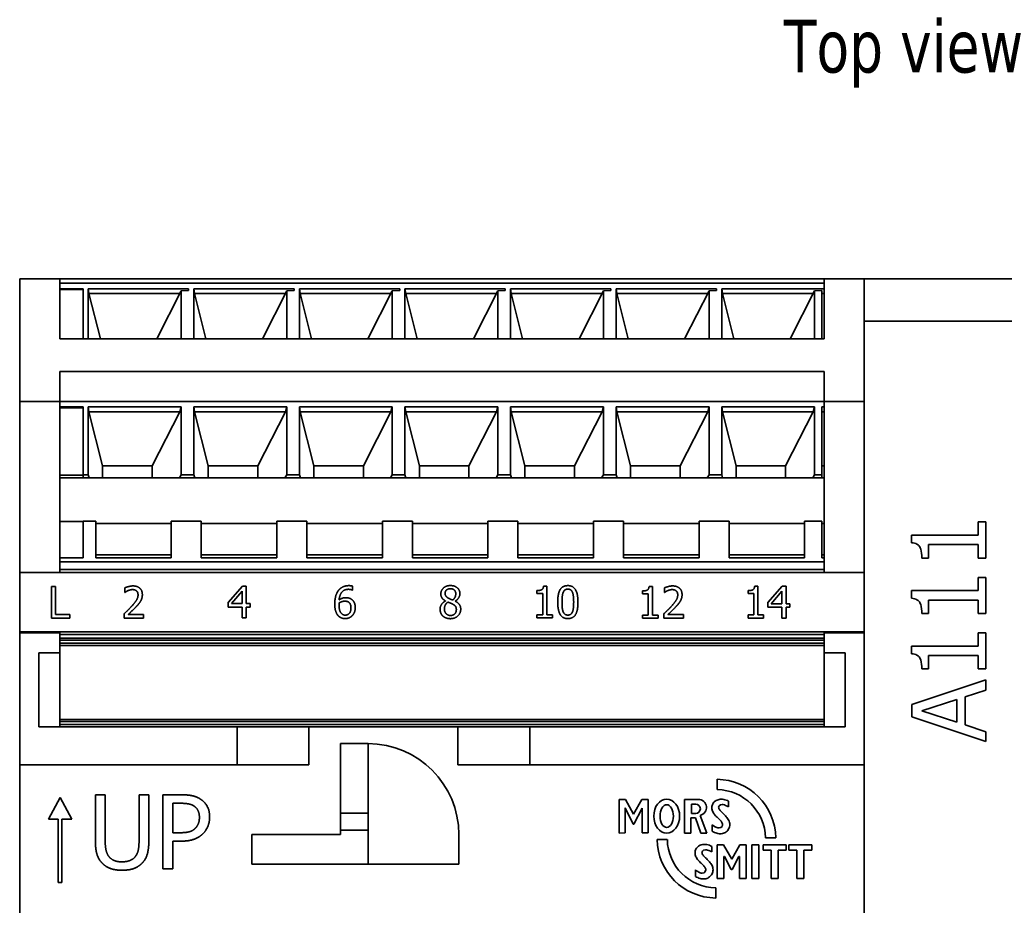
# Model space of a CAD drawing. Header units: millimetres. Extents: x 109 to 313, y 74 to 242.
# Tile 6 of 8: x 109 to 156, y 200 to 242. Entities that reach past the tile are written whole.
import ezdxf

# ---------------------------------------------------------------- set-up
doc = ezdxf.new("R2010")
doc.units = ezdxf.units.MM
for name, color, linetype, lineweight in [('Symbol (ISO)', 7, 'Continuous', 25), ('Visible (ISO)', 7, 'Continuous', 35), ('Visible Narrow (ISO)', 7, 'Continuous', 35)]:
    doc.layers.add(name, color=color, linetype=linetype, lineweight=lineweight)
doc.styles.add('Note Text (ISO)', font='tahoma.ttf')

msp = doc.modelspace()

# ---------------------------------------------------------------- linework, layer by layer
at = {"layer": 'Visible (ISO)'}
for p, q in [((108.932, 224.271), (108.932, 230.071)), ((108.932, 230.071), (110.832, 230.071)), ((110.832, 230.071), (147.032, 230.071)), ((110.832, 227.241), (110.832, 230.071)), ((147.032, 230.071), (148.932, 230.071)), ((147.032, 230.071), (147.032, 227.241)), ((148.932, 230.071), (148.932, 224.271)), ((156.932, 230.071), (148.932, 230.071)), ((110.832, 229.871), (147.032, 229.871)), ((110.832, 229.611), (111.932, 229.611)), ((111.932, 229.567), (110.832, 229.567)), ((111.932, 229.611), (111.932, 227.241)), ((112.182, 229.611), (112.182, 227.241)), ((116.932, 229.611), (112.182, 229.611)), ((112.182, 229.611), (112.214, 229.381)), ((116.582, 229.505), (115.428, 227.241)), ((116.582, 229.505), (116.932, 229.522)), ((116.582, 229.505), (116.582, 227.241)), ((116.932, 229.611), (116.932, 229.522)), ((117.182, 229.611), (117.182, 227.241)), ((121.932, 229.611), (117.182, 229.611)), ((117.182, 229.611), (117.214, 229.381)), ((121.582, 229.505), (120.428, 227.241)), ((121.582, 229.505), (121.932, 229.522)), ((121.582, 229.505), (121.582, 227.241)), ((121.932, 229.611), (121.932, 229.522)), ((122.182, 229.611), (122.182, 227.241)), ((126.932, 229.611), (122.182, 229.611)), ((122.182, 229.611), (122.214, 229.381)), ((126.582, 229.505), (125.428, 227.241)), ((126.582, 229.505), (126.932, 229.522)), ((126.582, 229.505), (126.582, 227.241)), ((126.932, 229.611), (126.932, 229.522)), ((127.182, 229.611), (127.182, 227.241)), ((131.932, 229.611), (127.182, 229.611)), ((127.182, 229.611), (127.214, 229.381)), ((131.582, 229.505), (130.428, 227.241)), ((131.582, 229.505), (131.932, 229.522)), ((131.582, 229.505), (131.582, 227.241)), ((131.932, 229.611), (131.932, 229.522)), ((132.182, 229.611), (132.182, 227.241)), ((136.932, 229.611), (132.182, 229.611)), ((132.182, 229.611), (132.214, 229.381)), ((136.582, 229.505), (135.428, 227.241)), ((136.582, 229.505), (136.932, 229.522)), ((136.582, 229.505), (136.582, 227.241)), ((136.932, 229.611), (136.932, 229.522)), ((137.182, 229.611), (137.182, 227.241)), ((141.932, 229.611), (137.182, 229.611)), ((137.182, 229.611), (137.214, 229.381)), ((141.582, 229.505), (140.428, 227.241)), ((141.582, 229.505), (141.932, 229.522)), ((141.582, 229.505), (141.582, 227.241)), ((141.932, 229.611), (141.932, 229.522)), ((142.182, 229.611), (142.182, 227.241)), ((142.182, 229.611), (147.032, 229.611)), ((142.182, 229.611), (142.214, 229.381)), ((146.582, 229.505), (145.428, 227.241)), ((146.582, 229.505), (146.932, 229.522)), ((146.582, 229.505), (146.582, 227.241)), ((146.932, 227.241), (146.932, 229.522)), ((112.214, 229.381), (116.519, 229.381)), ((112.214, 229.381), (112.755, 227.241)), ((117.214, 229.381), (117.755, 227.241)), ((117.214, 229.381), (121.519, 229.381)), ((122.214, 229.381), (126.519, 229.381)), ((122.214, 229.381), (122.755, 227.241)), ((127.214, 229.381), (127.755, 227.241)), ((127.214, 229.381), (131.519, 229.381)), ((132.214, 229.381), (136.519, 229.381)), ((132.214, 229.381), (132.755, 227.241)), ((137.214, 229.381), (137.755, 227.241)), ((137.214, 229.381), (141.519, 229.381)), ((142.214, 229.381), (146.519, 229.381)), ((142.214, 229.381), (142.755, 227.241)), ((146.932, 229.381), (147.032, 229.381)), ((110.832, 227.241), (147.032, 227.241)), ((110.832, 224.271), (110.832, 225.685)), ((110.832, 225.685), (147.032, 225.685)), ((147.032, 225.685), (147.032, 224.271)), ((108.932, 216.171), (108.932, 224.271)), ((110.832, 224.271), (108.932, 224.271)), ((110.832, 216.171), (110.832, 224.271)), ((110.832, 224.271), (147.032, 224.271)), ((110.832, 224.011), (111.932, 224.011)), ((111.932, 223.967), (110.832, 223.967)), ((111.932, 224.011), (111.932, 220.794)), ((112.182, 224.011), (112.182, 220.794)), ((116.582, 224.011), (112.182, 224.011)), ((112.182, 224.011), (112.214, 223.781)), ((116.519, 223.781), (116.582, 224.011)), ((116.582, 220.794), (116.582, 224.011)), ((117.182, 224.011), (117.182, 220.794)), ((121.582, 224.011), (117.182, 224.011)), ((117.182, 224.011), (117.214, 223.781)), ((121.519, 223.781), (121.582, 224.011)), ((121.582, 220.794), (121.582, 224.011)), ((122.182, 224.011), (122.182, 220.794)), ((126.582, 224.011), (122.182, 224.011)), ((122.182, 224.011), (122.214, 223.781)), ((126.519, 223.781), (126.582, 224.011)), ((126.582, 220.794), (126.582, 224.011)), ((127.182, 224.011), (127.182, 220.794)), ((131.582, 224.011), (127.182, 224.011)), ((127.182, 224.011), (127.214, 223.781)), ((131.519, 223.781), (131.582, 224.011)), ((131.582, 220.794), (131.582, 224.011)), ((132.182, 224.011), (132.182, 220.794)), ((136.582, 224.011), (132.182, 224.011)), ((132.182, 224.011), (132.214, 223.781)), ((136.519, 223.781), (136.582, 224.011)), ((136.582, 220.794), (136.582, 224.011)), ((137.182, 224.011), (137.182, 220.794)), ((141.582, 224.011), (137.182, 224.011)), ((137.182, 224.011), (137.214, 223.781)), ((141.519, 223.781), (141.582, 224.011)), ((141.582, 220.794), (141.582, 224.011)), ((142.182, 224.011), (142.182, 220.794)), ((146.582, 224.011), (142.182, 224.011)), ((142.182, 224.011), (142.214, 223.781)), ((146.519, 223.781), (146.582, 224.011)), ((146.582, 220.794), (146.582, 224.011)), ((146.932, 220.794), (146.932, 224.011)), ((146.932, 224.011), (147.032, 224.011)), ((148.932, 224.271), (147.032, 224.271)), ((147.032, 224.271), (147.032, 216.171)), ((148.932, 224.271), (148.932, 216.171)), ((112.214, 223.781), (116.519, 223.781)), ((112.214, 223.781), (112.862, 221.218)), ((115.212, 221.218), (116.519, 223.781)), ((117.214, 223.781), (117.862, 221.218)), ((117.214, 223.781), (121.519, 223.781)), ((120.212, 221.218), (121.519, 223.781)), ((122.214, 223.781), (126.519, 223.781)), ((122.214, 223.781), (122.862, 221.218)), ((125.212, 221.218), (126.519, 223.781)), ((127.214, 223.781), (127.862, 221.218)), ((127.214, 223.781), (131.519, 223.781)), ((130.212, 221.218), (131.519, 223.781)), ((132.214, 223.781), (136.519, 223.781)), ((132.214, 223.781), (132.862, 221.218)), ((135.212, 221.218), (136.519, 223.781)), ((137.214, 223.781), (137.862, 221.218)), ((137.214, 223.781), (141.519, 223.781)), ((140.212, 221.218), (141.519, 223.781)), ((142.214, 223.781), (146.519, 223.781)), ((142.214, 223.781), (142.862, 221.218)), ((145.212, 221.218), (146.519, 223.781)), ((146.932, 223.781), (147.032, 223.781)), ((112.862, 221.218), (115.212, 221.218)), ((112.862, 221.218), (112.862, 220.652)), ((115.212, 220.652), (115.212, 221.218)), ((117.862, 221.218), (120.212, 221.218)), ((117.862, 221.218), (117.862, 220.652)), ((120.212, 220.652), (120.212, 221.218)), ((122.862, 221.218), (125.212, 221.218)), ((122.862, 221.218), (122.862, 220.652)), ((125.212, 220.652), (125.212, 221.218)), ((127.862, 221.218), (127.862, 220.652)), ((127.862, 221.218), (130.212, 221.218)), ((130.212, 220.652), (130.212, 221.218)), ((132.862, 221.218), (132.862, 220.652)), ((132.862, 221.218), (135.212, 221.218)), ((135.212, 220.652), (135.212, 221.218)), ((137.862, 221.218), (137.862, 220.652)), ((137.862, 221.218), (140.212, 221.218)), ((140.212, 220.652), (140.212, 221.218)), ((142.862, 221.218), (142.862, 220.652)), ((142.862, 221.218), (145.212, 221.218)), ((145.212, 220.652), (145.212, 221.218)), ((146.932, 221.218), (147.032, 221.218)), ((110.832, 220.779), (111.932, 220.779)), ((110.832, 220.652), (111.932, 220.652)), ((111.932, 220.794), (112.182, 220.794)), ((111.932, 220.652), (111.932, 220.794)), ((111.932, 220.652), (112.225, 220.652)), ((112.182, 220.794), (112.225, 220.652)), ((112.225, 220.652), (116.497, 220.652)), ((116.497, 220.652), (116.582, 220.794)), ((116.497, 220.652), (117.225, 220.652)), ((116.582, 220.794), (117.182, 220.794)), ((117.182, 220.794), (117.225, 220.652)), ((117.225, 220.652), (121.497, 220.652)), ((121.497, 220.652), (121.582, 220.794)), ((121.497, 220.652), (122.225, 220.652)), ((121.582, 220.794), (122.182, 220.794)), ((122.182, 220.794), (122.225, 220.652)), ((122.225, 220.652), (126.497, 220.652)), ((126.497, 220.652), (126.582, 220.794)), ((126.497, 220.652), (127.225, 220.652)), ((126.582, 220.794), (127.182, 220.794)), ((127.182, 220.794), (127.225, 220.652)), ((127.225, 220.652), (131.497, 220.652)), ((131.497, 220.652), (131.582, 220.794)), ((131.497, 220.652), (132.225, 220.652)), ((131.582, 220.794), (132.182, 220.794)), ((132.182, 220.794), (132.225, 220.652)), ((132.225, 220.652), (136.497, 220.652)), ((136.497, 220.652), (136.582, 220.794)), ((136.497, 220.652), (137.225, 220.652)), ((136.582, 220.794), (137.182, 220.794)), ((137.182, 220.794), (137.225, 220.652)), ((137.225, 220.652), (141.497, 220.652)), ((141.497, 220.652), (141.582, 220.794)), ((141.497, 220.652), (142.225, 220.652)), ((141.582, 220.794), (142.182, 220.794)), ((142.182, 220.794), (142.225, 220.652)), ((142.225, 220.652), (146.497, 220.652)), ((146.497, 220.652), (146.582, 220.794)), ((146.932, 220.652), (146.497, 220.652)), ((146.582, 220.794), (146.932, 220.794)), ((146.932, 220.794), (146.932, 220.652)), ((146.932, 220.652), (147.032, 220.652)), ((111.932, 218.587), (110.832, 218.587)), ((111.932, 218.602), (111.932, 216.869)), ((112.532, 218.602), (111.932, 218.602)), ((112.532, 216.869), (112.532, 218.602)), ((116.112, 218.496), (112.532, 218.496)), ((116.112, 218.602), (116.112, 216.869)), ((117.532, 218.602), (116.112, 218.602)), ((117.532, 216.869), (117.532, 218.602)), ((121.112, 218.496), (117.532, 218.496)), ((121.112, 218.602), (121.112, 216.869)), ((122.532, 218.602), (121.112, 218.602)), ((122.532, 216.869), (122.532, 218.602)), ((126.112, 218.496), (122.532, 218.496)), ((126.112, 218.602), (126.112, 216.869)), ((127.532, 218.602), (126.112, 218.602)), ((127.532, 216.869), (127.532, 218.602)), ((131.112, 218.496), (127.532, 218.496)), ((131.112, 218.602), (131.112, 216.869)), ((132.532, 218.602), (131.112, 218.602)), ((132.532, 216.869), (132.532, 218.602)), ((136.112, 218.496), (132.532, 218.496)), ((136.112, 218.602), (136.112, 216.869)), ((137.532, 218.602), (136.112, 218.602)), ((137.532, 216.869), (137.532, 218.602)), ((141.112, 218.496), (137.532, 218.496)), ((141.112, 218.602), (141.112, 216.869)), ((142.532, 218.602), (141.112, 218.602)), ((142.532, 216.869), (142.532, 218.602)), ((146.112, 218.496), (142.532, 218.496)), ((146.112, 218.602), (146.112, 216.869)), ((146.932, 218.602), (146.112, 218.602)), ((146.932, 216.869), (146.932, 218.602)), ((146.932, 218.496), (147.032, 218.496)), ((154.688, 218.566), (154.331, 218.566)), ((154.331, 218.566), (154.331, 217.945)), ((154.688, 216.858), (154.688, 218.566)), ((154.331, 217.945), (151.177, 217.945)), ((151.177, 217.945), (151.177, 217.582)), ((151.985, 217.494), (154.331, 217.494)), ((151.985, 216.858), (151.985, 217.494)), ((154.331, 217.494), (154.331, 216.858)), ((110.832, 216.869), (111.932, 216.869)), ((112.532, 217.011), (116.112, 217.011)), ((116.112, 216.869), (112.532, 216.869)), ((117.532, 217.011), (121.112, 217.011)), ((121.112, 216.869), (117.532, 216.869)), ((122.532, 217.011), (126.112, 217.011)), ((126.112, 216.869), (122.532, 216.869)), ((127.532, 217.011), (131.112, 217.011)), ((131.112, 216.869), (127.532, 216.869)), ((132.532, 217.011), (136.112, 217.011)), ((136.112, 216.869), (132.532, 216.869)), ((137.532, 217.011), (141.112, 217.011)), ((141.112, 216.869), (137.532, 216.869)), ((142.532, 217.011), (146.112, 217.011)), ((146.112, 216.869), (142.532, 216.869)), ((146.932, 217.011), (147.032, 217.011)), ((146.932, 216.869), (147.032, 216.869)), ((151.664, 216.858), (151.985, 216.858)), ((154.331, 216.858), (154.688, 216.858)), ((110.832, 216.671), (147.032, 216.671)), ((110.832, 216.171), (108.932, 216.171)), ((108.932, 213.371), (108.932, 216.171)), ((147.032, 216.311), (110.832, 216.311)), ((147.032, 216.171), (110.832, 216.171)), ((148.932, 216.171), (147.032, 216.171)), ((148.932, 216.171), (148.932, 213.371)), ((154.688, 215.939), (154.331, 215.939)), ((154.331, 215.939), (154.331, 215.318)), ((154.688, 214.232), (154.688, 215.939)), ((110.432, 214.005), (110.432, 215.505)), ((110.432, 215.505), (110.632, 215.505)), ((110.632, 215.505), (110.632, 214.183)), ((118.81, 214.748), (119.481, 215.521)), ((119.481, 215.521), (119.665, 215.521)), ((119.665, 215.521), (119.665, 214.698)), ((124.697, 215.53), (124.697, 215.337)), ((133.744, 215.527), (133.9, 215.527)), ((133.9, 215.527), (133.9, 214.175)), ((138.744, 215.51), (138.9, 215.51)), ((138.9, 215.51), (138.9, 214.158)), ((143.744, 215.524), (143.9, 215.524)), ((143.9, 215.524), (143.9, 214.172)), ((144.372, 214.746), (145.043, 215.519)), ((145.043, 215.519), (145.228, 215.519)), ((145.228, 215.519), (145.228, 214.696)), ((113.91, 215.233), (113.91, 215.447)), ((113.921, 215.233), (113.91, 215.233)), ((118.968, 214.698), (119.472, 215.284)), ((119.472, 215.284), (119.472, 214.698)), ((124.697, 215.337), (124.688, 215.337)), ((133.434, 215.18), (133.434, 215.318)), ((133.706, 215.18), (133.434, 215.18)), ((133.706, 214.175), (133.706, 215.18)), ((138.434, 215.164), (138.434, 215.301)), ((138.706, 215.164), (138.434, 215.164)), ((138.706, 214.158), (138.706, 215.164)), ((139.473, 215.233), (139.473, 215.447)), ((139.484, 215.233), (139.473, 215.233)), ((143.434, 215.177), (143.434, 215.314)), ((143.706, 215.177), (143.434, 215.177)), ((143.706, 214.172), (143.706, 215.177)), ((144.53, 214.696), (145.035, 215.282)), ((145.035, 215.282), (145.035, 214.696)), ((154.331, 215.318), (151.177, 215.318)), ((151.177, 215.318), (151.177, 214.955)), ((118.81, 214.537), (118.81, 214.748)), ((119.472, 214.537), (118.81, 214.537)), ((119.472, 214.698), (118.968, 214.698)), ((119.472, 214.021), (119.472, 214.537)), ((119.665, 214.698), (119.844, 214.698)), ((119.665, 214.537), (119.665, 214.021)), ((119.844, 214.537), (119.665, 214.537)), ((119.844, 214.698), (119.844, 214.537)), ((129.098, 214.822), (129.098, 214.828)), ((129.555, 214.82), (129.555, 214.814)), ((144.372, 214.534), (144.372, 214.746)), ((145.035, 214.534), (144.372, 214.534)), ((145.035, 214.696), (144.53, 214.696)), ((145.035, 214.019), (145.035, 214.534)), ((145.228, 214.696), (145.407, 214.696)), ((145.228, 214.534), (145.228, 214.019)), ((145.407, 214.534), (145.228, 214.534)), ((145.407, 214.696), (145.407, 214.534)), ((151.985, 214.867), (154.331, 214.867)), ((151.985, 214.232), (151.985, 214.867)), ((154.331, 214.867), (154.331, 214.232)), ((110.632, 214.183), (111.301, 214.183)), ((111.301, 214.183), (111.301, 214.005)), ((113.879, 214.005), (113.879, 214.218)), ((114.067, 214.179), (114.804, 214.179)), ((114.804, 214.179), (114.804, 214.005)), ((133.434, 214.022), (133.434, 214.175)), ((133.434, 214.175), (133.706, 214.175)), ((133.9, 214.175), (134.166, 214.175)), ((134.166, 214.175), (134.166, 214.022)), ((138.434, 214.005), (138.434, 214.158)), ((138.434, 214.158), (138.706, 214.158)), ((138.9, 214.158), (139.166, 214.158)), ((139.166, 214.158), (139.166, 214.005)), ((139.442, 214.005), (139.442, 214.218)), ((139.63, 214.179), (140.367, 214.179)), ((140.367, 214.179), (140.367, 214.005)), ((143.434, 214.019), (143.434, 214.172)), ((143.434, 214.172), (143.706, 214.172)), ((143.9, 214.172), (144.166, 214.172)), ((144.166, 214.172), (144.166, 214.019)), ((151.664, 214.232), (151.985, 214.232)), ((154.331, 214.232), (154.688, 214.232)), ((111.301, 214.005), (110.432, 214.005)), ((114.804, 214.005), (113.879, 214.005)), ((119.665, 214.021), (119.472, 214.021)), ((134.166, 214.022), (133.434, 214.022)), ((139.166, 214.005), (138.434, 214.005)), ((140.367, 214.005), (139.442, 214.005)), ((144.166, 214.019), (143.434, 214.019)), ((145.228, 214.019), (145.035, 214.019)), ((108.932, 213.371), (148.932, 213.371)), ((108.932, 213.319), (108.932, 213.371)), ((108.932, 207.071), (108.932, 213.319)), ((110.832, 213.319), (108.932, 213.319)), ((110.832, 212.371), (110.832, 213.319)), ((147.032, 213.231), (110.832, 213.231)), ((148.932, 213.319), (147.032, 213.319)), ((147.032, 213.319), (147.032, 212.371)), ((148.932, 213.371), (148.932, 213.319)), ((148.932, 213.319), (148.932, 207.071)), ((154.688, 213.313), (154.331, 213.313)), ((154.331, 213.313), (154.331, 212.692)), ((154.688, 211.606), (154.688, 213.313)), ((110.832, 213.071), (147.032, 213.071)), ((110.832, 212.721), (147.032, 212.721)), ((154.331, 212.692), (151.177, 212.692)), ((151.177, 212.692), (151.177, 212.329)), ((109.832, 212.371), (110.832, 212.371)), ((109.832, 208.871), (109.832, 212.371)), ((110.832, 212.371), (110.832, 209.221)), ((147.032, 212.371), (148.032, 212.371)), ((147.032, 209.221), (147.032, 212.371)), ((148.032, 212.371), (148.032, 208.871)), ((151.985, 211.606), (151.985, 212.241)), ((151.985, 212.241), (154.331, 212.241)), ((154.331, 212.241), (154.331, 211.606)), ((151.664, 211.606), (151.985, 211.606)), ((154.331, 211.606), (154.688, 211.606)), ((154.688, 211.098), (151.188, 209.918)), ((154.688, 210.607), (154.688, 211.098)), ((153.709, 210.29), (154.688, 210.607)), ((151.188, 209.918), (151.188, 209.345)), ((151.664, 209.62), (153.312, 210.162)), ((153.312, 210.162), (153.312, 209.081)), ((153.709, 208.954), (153.709, 210.29)), ((153.312, 209.081), (151.664, 209.62)), ((110.832, 209.121), (110.832, 209.221)), ((110.832, 209.221), (147.032, 209.221)), ((110.832, 209.121), (110.832, 208.971)), ((110.832, 208.871), (110.832, 208.971)), ((147.032, 209.221), (147.032, 209.121)), ((147.032, 208.971), (147.032, 209.121)), ((147.032, 208.971), (147.032, 208.871)), ((151.188, 209.345), (154.688, 208.165)), ((154.688, 208.636), (153.709, 208.954)), ((119.232, 208.871), (109.832, 208.871)), ((119.232, 208.871), (120.032, 208.871)), ((119.232, 207.071), (119.232, 208.871)), ((120.032, 208.871), (132.289, 208.871)), ((122.632, 207.071), (122.632, 208.871)), ((129.689, 207.071), (129.689, 208.871)), ((132.289, 208.871), (133.089, 208.871)), ((148.032, 208.871), (133.089, 208.871)), ((133.089, 208.871), (133.089, 207.071)), ((154.688, 208.165), (154.688, 208.636)), ((124.132, 208.071), (124.132, 203.771)), ((125.432, 208.071), (124.132, 208.071)), ((125.432, 204.771), (125.432, 208.071)), ((108.932, 166.071), (108.932, 207.071)), ((108.932, 207.071), (119.232, 207.071)), ((122.632, 207.071), (119.232, 207.071)), ((133.089, 207.071), (129.689, 207.071)), ((133.089, 207.071), (148.932, 207.071)), ((148.932, 207.071), (148.932, 166.071)), ((141.968, 205.896), (141.968, 206.381)), ((110.29, 204.499), (110.848, 205.524)), ((110.848, 205.524), (111.405, 204.499)), ((112.517, 205.649), (112.983, 205.649)), ((112.517, 203.465), (112.517, 205.649)), ((112.983, 205.649), (112.983, 203.465)), ((114.585, 205.649), (115.05, 205.649)), ((114.585, 203.454), (114.585, 205.649)), ((115.05, 205.649), (115.05, 203.465)), ((115.717, 205.649), (116.596, 205.649)), ((115.717, 202.149), (115.717, 205.649)), ((116.182, 203.851), (116.182, 205.246)), ((116.182, 205.246), (116.568, 205.246)), ((137.327, 205.433), (137.624, 205.433)), ((137.327, 203.838), (137.327, 205.433)), ((137.624, 205.433), (138.004, 204.734)), ((138.004, 204.734), (138.396, 205.429)), ((138.396, 205.429), (138.705, 205.429)), ((138.705, 205.429), (138.705, 203.842)), ((140.423, 205.429), (141.074, 205.429)), ((140.423, 203.838), (140.423, 205.429)), ((140.747, 204.765), (140.747, 205.204)), ((140.747, 205.204), (140.951, 205.204)), ((141.739, 205.178), (141.758, 205.219)), ((141.758, 205.219), (141.782, 205.257)), ((141.782, 205.257), (141.81, 205.292)), ((141.81, 205.292), (141.842, 205.325)), ((141.842, 205.325), (141.879, 205.354)), ((141.879, 205.354), (141.919, 205.379)), ((141.919, 205.379), (141.962, 205.4)), ((141.962, 205.4), (142.009, 205.417)), ((142.009, 205.417), (142.058, 205.43)), ((142.058, 205.43), (142.11, 205.438)), ((142.11, 205.438), (142.164, 205.44)), ((142.164, 205.44), (142.221, 205.438)), ((142.221, 205.438), (142.277, 205.43)), ((142.277, 205.43), (142.334, 205.417)), ((142.334, 205.417), (142.391, 205.398)), ((142.391, 205.398), (142.45, 205.373)), ((142.45, 205.373), (142.503, 205.347)), ((142.503, 205.347), (142.503, 205.079)), ((125.432, 202.371), (125.432, 204.771)), ((137.617, 205.025), (137.617, 203.841)), ((137.985, 204.265), (137.617, 205.025)), ((138.419, 205.012), (138.021, 204.265)), ((138.419, 203.842), (138.419, 205.012)), ((140.951, 204.765), (140.747, 204.765)), ((141.713, 205.042), (141.716, 205.089)), ((141.716, 204.991), (141.713, 205.042)), ((141.716, 205.089), (141.725, 205.135)), ((141.725, 204.943), (141.716, 204.991)), ((141.725, 205.135), (141.739, 205.178)), ((141.738, 204.897), (141.725, 204.943)), ((141.756, 204.853), (141.738, 204.897)), ((141.778, 204.811), (141.756, 204.853)), ((141.803, 204.77), (141.778, 204.811)), ((141.831, 204.731), (141.803, 204.77)), ((141.862, 204.694), (141.831, 204.731)), ((142.06, 205.125), (142.038, 205.058)), ((142.038, 205.058), (142.042, 205.025)), ((142.042, 205.025), (142.053, 204.993)), ((142.053, 204.993), (142.07, 204.962)), ((142.12, 205.17), (142.06, 205.125)), ((142.07, 204.962), (142.091, 204.931)), ((142.091, 204.931), (142.117, 204.899)), ((142.117, 204.899), (142.147, 204.867)), ((142.204, 205.185), (142.12, 205.17)), ((142.147, 204.867), (142.179, 204.834)), ((142.179, 204.834), (142.214, 204.799)), ((142.255, 205.181), (142.204, 205.185)), ((142.214, 204.799), (142.25, 204.764)), ((142.25, 204.764), (142.288, 204.728)), ((142.308, 205.169), (142.255, 205.181)), ((142.368, 205.147), (142.308, 205.169)), ((142.439, 205.113), (142.368, 205.147)), ((142.503, 205.079), (142.439, 205.113)), ((110.762, 204.499), (110.29, 204.499)), ((110.762, 201.493), (110.762, 204.499)), ((110.933, 204.499), (110.933, 201.493)), ((111.405, 204.499), (110.933, 204.499)), ((138.021, 204.265), (137.985, 204.265)), ((140.728, 204.552), (140.728, 203.838)), ((140.939, 204.552), (140.728, 204.552)), ((141.195, 203.838), (140.939, 204.552)), ((141.166, 204.67), (141.483, 203.838)), ((141.894, 204.658), (141.862, 204.694)), ((141.928, 204.623), (141.894, 204.658)), ((141.962, 204.589), (141.928, 204.623)), ((141.997, 204.555), (141.962, 204.589)), ((142.031, 204.523), (141.997, 204.555)), ((142.064, 204.491), (142.031, 204.523)), ((142.095, 204.459), (142.064, 204.491)), ((142.124, 204.428), (142.095, 204.459)), ((142.151, 204.396), (142.124, 204.428)), ((142.174, 204.364), (142.151, 204.396)), ((142.193, 204.332), (142.174, 204.364)), ((142.208, 204.299), (142.193, 204.332)), ((142.218, 204.265), (142.208, 204.299)), ((142.221, 204.228), (142.218, 204.265)), ((142.288, 204.728), (142.325, 204.691)), ((142.325, 204.691), (142.362, 204.652)), ((142.362, 204.652), (142.398, 204.612)), ((142.398, 204.612), (142.432, 204.571)), ((142.432, 204.571), (142.463, 204.529)), ((142.463, 204.529), (142.492, 204.485)), ((142.492, 204.485), (142.516, 204.439)), ((142.516, 204.439), (142.537, 204.392)), ((142.537, 204.392), (142.552, 204.344)), ((142.552, 204.344), (142.561, 204.293)), ((142.561, 204.293), (142.565, 204.241)), ((116.5, 203.851), (116.182, 203.851)), ((124.132, 203.971), (125.432, 203.971)), ((137.617, 203.841), (137.327, 203.838)), ((138.705, 203.842), (138.419, 203.842)), ((140.728, 203.838), (140.423, 203.838)), ((141.483, 203.838), (141.195, 203.838)), ((141.728, 204.232), (141.774, 204.195)), ((141.728, 203.924), (141.728, 204.232)), ((141.782, 203.894), (141.728, 203.924)), ((141.774, 204.195), (141.839, 204.151)), ((141.842, 203.865), (141.782, 203.894)), ((141.839, 204.151), (141.897, 204.117)), ((141.898, 203.842), (141.842, 203.865)), ((141.897, 204.117), (141.951, 204.094)), ((141.952, 203.824), (141.898, 203.842)), ((141.951, 204.094), (142.003, 204.081)), ((142.005, 203.812), (141.952, 203.824)), ((142.003, 204.081), (142.056, 204.077)), ((142.057, 203.805), (142.005, 203.812)), ((142.056, 204.077), (142.14, 204.096)), ((142.109, 203.803), (142.057, 203.805)), ((142.164, 203.805), (142.109, 203.803)), ((142.14, 204.096), (142.2, 204.15)), ((142.217, 203.814), (142.164, 203.805)), ((142.2, 204.15), (142.221, 204.228)), ((142.267, 203.827), (142.217, 203.814)), ((142.314, 203.846), (142.267, 203.827)), ((142.358, 203.869), (142.314, 203.846)), ((142.398, 203.897), (142.358, 203.869)), ((142.435, 203.928), (142.398, 203.897)), ((142.468, 203.964), (142.435, 203.928)), ((142.496, 204.003), (142.468, 203.964)), ((142.52, 204.045), (142.496, 204.003)), ((142.539, 204.09), (142.52, 204.045)), ((142.553, 204.138), (142.539, 204.09)), ((142.562, 204.189), (142.553, 204.138)), ((142.565, 204.241), (142.562, 204.189)), ((116.182, 203.454), (116.182, 202.149)), ((116.576, 203.454), (116.182, 203.454)), ((119.932, 202.371), (119.932, 203.771)), ((119.932, 203.771), (124.132, 203.771)), ((129.732, 203.771), (129.732, 202.371)), ((139.123, 203.529), (139.607, 203.529)), ((144.742, 203.61), (144.257, 203.61)), ((140.921, 202.903), (140.924, 202.95)), ((140.924, 202.852), (140.921, 202.903)), ((140.924, 202.95), (140.933, 202.995)), ((140.933, 202.995), (140.947, 203.039)), ((140.947, 203.039), (140.965, 203.08)), ((140.965, 203.08), (140.989, 203.118)), ((140.989, 203.118), (141.017, 203.153)), ((141.017, 203.153), (141.05, 203.186)), ((141.05, 203.186), (141.086, 203.215)), ((141.086, 203.215), (141.126, 203.24)), ((141.126, 203.24), (141.17, 203.261)), ((141.17, 203.261), (141.217, 203.278)), ((141.217, 203.278), (141.266, 203.291)), ((141.268, 202.986), (141.245, 202.919)), ((141.245, 202.919), (141.25, 202.886)), ((141.25, 202.886), (141.261, 202.854)), ((141.266, 203.291), (141.318, 203.299)), ((141.328, 203.031), (141.268, 202.986)), ((141.318, 203.299), (141.372, 203.301)), ((141.411, 203.046), (141.328, 203.031)), ((141.372, 203.301), (141.428, 203.299)), ((141.463, 203.042), (141.411, 203.046)), ((141.428, 203.299), (141.485, 203.291)), ((141.516, 203.03), (141.463, 203.042)), ((141.485, 203.291), (141.541, 203.278)), ((141.576, 203.008), (141.516, 203.03)), ((141.541, 203.278), (141.599, 203.259)), ((141.647, 202.974), (141.576, 203.008)), ((141.599, 203.259), (141.658, 203.234)), ((141.71, 202.94), (141.647, 202.974)), ((141.658, 203.234), (141.71, 203.208)), ((141.71, 203.208), (141.71, 202.94)), ((141.965, 203.28), (142.273, 203.28)), ((141.965, 201.685), (141.965, 203.28)), ((142.273, 203.28), (142.656, 202.593)), ((142.656, 202.593), (143.04, 203.28)), ((143.04, 203.28), (143.348, 203.28)), ((143.348, 203.28), (143.348, 201.685)), ((143.606, 201.685), (143.606, 203.28)), ((143.606, 203.28), (143.943, 203.28)), ((143.943, 203.28), (143.943, 201.685)), ((144.154, 203.28), (145.235, 203.28)), ((144.154, 203.031), (144.154, 203.28)), ((144.526, 203.031), (144.154, 203.031)), ((144.526, 201.685), (144.526, 203.031)), ((144.863, 203.031), (144.863, 201.685)), ((145.235, 203.031), (144.863, 203.031)), ((145.235, 203.28), (145.235, 203.031)), ((145.37, 203.031), (145.37, 203.28)), ((145.37, 203.28), (146.45, 203.28)), ((145.742, 203.031), (145.37, 203.031)), ((145.742, 201.685), (145.742, 203.031)), ((146.078, 203.031), (146.078, 201.685)), ((146.45, 203.031), (146.078, 203.031)), ((146.45, 203.28), (146.45, 203.031)), ((140.933, 202.804), (140.924, 202.852)), ((140.946, 202.758), (140.933, 202.804)), ((140.964, 202.714), (140.946, 202.758)), ((140.986, 202.672), (140.964, 202.714)), ((141.011, 202.631), (140.986, 202.672)), ((141.039, 202.592), (141.011, 202.631)), ((141.07, 202.555), (141.039, 202.592)), ((141.102, 202.519), (141.07, 202.555)), ((141.136, 202.484), (141.102, 202.519)), ((141.17, 202.449), (141.136, 202.484)), ((141.204, 202.416), (141.17, 202.449)), ((141.238, 202.384), (141.204, 202.416)), ((141.261, 202.854), (141.277, 202.823)), ((141.277, 202.823), (141.299, 202.792)), ((141.299, 202.792), (141.325, 202.76)), ((141.325, 202.76), (141.355, 202.728)), ((141.355, 202.728), (141.387, 202.694)), ((141.387, 202.694), (141.422, 202.66)), ((141.422, 202.66), (141.458, 202.625)), ((141.458, 202.625), (141.495, 202.589)), ((141.495, 202.589), (141.533, 202.552)), ((141.533, 202.552), (141.57, 202.513)), ((141.57, 202.513), (141.605, 202.473)), ((141.605, 202.473), (141.639, 202.432)), ((141.639, 202.432), (141.671, 202.39)), ((142.28, 202.726), (142.28, 201.685)), ((142.311, 202.726), (142.28, 202.726)), ((142.631, 202.109), (142.311, 202.726)), ((143.001, 202.726), (142.682, 202.109)), ((143.033, 202.726), (143.001, 202.726)), ((143.033, 201.685), (143.033, 202.726)), ((116.182, 202.149), (115.717, 202.149)), ((129.732, 202.371), (119.932, 202.371)), ((140.935, 202.093), (140.982, 202.056)), ((140.935, 201.785), (140.935, 202.093)), ((140.982, 202.056), (141.046, 202.012)), ((141.046, 202.012), (141.105, 201.978)), ((141.105, 201.978), (141.159, 201.955)), ((141.159, 201.955), (141.211, 201.942)), ((141.211, 201.942), (141.263, 201.938)), ((141.271, 202.352), (141.238, 202.384)), ((141.263, 201.938), (141.348, 201.957)), ((141.303, 202.32), (141.271, 202.352)), ((141.332, 202.289), (141.303, 202.32)), ((141.358, 202.257), (141.332, 202.289)), ((141.348, 201.957), (141.407, 202.011)), ((141.382, 202.225), (141.358, 202.257)), ((141.401, 202.193), (141.382, 202.225)), ((141.416, 202.16), (141.401, 202.193)), ((141.407, 202.011), (141.429, 202.089)), ((141.425, 202.126), (141.416, 202.16)), ((141.429, 202.089), (141.425, 202.126)), ((141.671, 202.39), (141.699, 202.346)), ((141.699, 202.346), (141.724, 202.3)), ((141.724, 202.3), (141.744, 202.253)), ((141.747, 201.951), (141.728, 201.906)), ((141.744, 202.253), (141.759, 202.205)), ((141.761, 201.999), (141.747, 201.951)), ((141.759, 202.205), (141.769, 202.154)), ((141.769, 202.05), (141.761, 201.999)), ((141.769, 202.154), (141.772, 202.102)), ((141.772, 202.102), (141.769, 202.05)), ((142.682, 202.109), (142.631, 202.109)), ((110.933, 201.493), (110.762, 201.493)), ((140.99, 201.755), (140.935, 201.785)), ((141.049, 201.726), (140.99, 201.755)), ((141.106, 201.703), (141.049, 201.726)), ((141.16, 201.685), (141.106, 201.703)), ((141.212, 201.673), (141.16, 201.685)), ((141.265, 201.666), (141.212, 201.673)), ((141.317, 201.664), (141.265, 201.666)), ((141.372, 201.666), (141.317, 201.664)), ((141.424, 201.675), (141.372, 201.666)), ((141.474, 201.688), (141.424, 201.675)), ((141.521, 201.707), (141.474, 201.688)), ((141.565, 201.73), (141.521, 201.707)), ((141.606, 201.758), (141.565, 201.73)), ((141.642, 201.789), (141.606, 201.758)), ((141.675, 201.825), (141.642, 201.789)), ((141.704, 201.864), (141.675, 201.825)), ((141.728, 201.906), (141.704, 201.864)), ((142.28, 201.685), (141.965, 201.685)), ((143.348, 201.685), (143.033, 201.685)), ((143.943, 201.685), (143.606, 201.685)), ((144.863, 201.685), (144.526, 201.685)), ((146.078, 201.685), (145.742, 201.685)), ((141.897, 201.246), (141.897, 200.761))]:
    msp.add_line(p, q, dxfattribs=at)
for centre, radius, start, end in [((125.432, 203.771), 4.3, 0, 90), ((141.932, 203.571), 2.81, 0.7861, 89.276), ((141.932, 203.571), 2.325, 0.9499, 89.1252), ((140.951, 204.985), 0.22, 270, 90), ((141.074, 205.044), 0.385, 283.7633, 90), ((141.932, 203.571), 2.81, 180.8552, 269.2886), ((141.932, 203.571), 2.325, 181.0334, 269.1404)]:
    msp.add_arc(centre, radius, start, end, dxfattribs=at)
for major_axis, ratio in [((0, -0.803), 0.762401), ((0, 0.54), 0.583712)]:
    msp.add_ellipse((139.577, 204.638), major_axis=major_axis, ratio=ratio, dxfattribs=at)
for points in [[(151.177, 217.582), (151.224, 217.578), (151.272, 217.571), (151.357, 217.548), (151.396, 217.533), (151.471, 217.492), (151.505, 217.464), (151.549, 217.41), (151.582, 217.367), (151.651, 217.161), (151.664, 217.008), (151.664, 216.858)], [(151.177, 214.955), (151.224, 214.951), (151.272, 214.944), (151.357, 214.921), (151.396, 214.907), (151.471, 214.865), (151.505, 214.838), (151.549, 214.784), (151.582, 214.74), (151.651, 214.535), (151.664, 214.382), (151.664, 214.232)], [(151.177, 212.329), (151.224, 212.325), (151.272, 212.318), (151.357, 212.295), (151.396, 212.28), (151.471, 212.239), (151.505, 212.211), (151.549, 212.157), (151.582, 212.114), (151.651, 211.908), (151.664, 211.755), (151.664, 211.606)]]:
    msp.add_open_spline(points, degree=3, knots=[-0.2309077, -0.2309077, -0.2309077, -0.2309077, -0.1751661, -0.1751661, -0.127054, -0.127054, -0.0749101, -0.0749101, -0.0448609, -0.0448609, 0, 0, 0, 0], dxfattribs=at)
for points in [[(113.91, 215.447), (113.972, 215.477), (114.195, 215.537), (114.295, 215.537)], [(114.295, 215.537), (114.505, 215.537), (114.742, 215.314), (114.742, 215.125)], [(124.019, 215.309), (124.1, 215.423), (124.358, 215.551), (124.527, 215.551)], [(124.527, 215.551), (124.577, 215.551), (124.664, 215.541), (124.697, 215.53)], [(128.88, 215.16), (128.88, 215.329), (129.135, 215.555), (129.332, 215.555)], [(129.332, 215.555), (129.536, 215.555), (129.783, 215.341), (129.783, 215.173)], [(133.434, 215.318), (133.588, 215.318), (133.734, 215.405), (133.744, 215.527)], [(134.416, 214.771), (134.416, 215.177), (134.651, 215.552), (134.896, 215.552)], [(134.896, 215.552), (135.143, 215.552), (135.375, 215.163), (135.375, 214.772)], [(138.434, 215.301), (138.588, 215.301), (138.734, 215.389), (138.744, 215.51)], [(139.473, 215.447), (139.535, 215.477), (139.758, 215.537), (139.857, 215.537)], [(139.857, 215.537), (140.068, 215.537), (140.305, 215.314), (140.305, 215.125)], [(143.434, 215.314), (143.588, 215.314), (143.734, 215.402), (143.744, 215.524)], [(114.067, 215.316), (114.025, 215.299), (113.946, 215.25), (113.921, 215.233)], [(114.28, 215.363), (114.226, 215.363), (114.117, 215.336), (114.067, 215.316)], [(114.241, 214.579), (114.412, 214.767), (114.538, 214.994), (114.538, 215.114)], [(114.464, 215.302), (114.428, 215.333), (114.336, 215.363), (114.28, 215.363)], [(114.538, 215.114), (114.538, 215.177), (114.499, 215.272), (114.464, 215.302)], [(114.742, 215.125), (114.742, 215.036), (114.701, 214.888), (114.664, 214.825)], [(123.855, 214.682), (123.855, 214.877), (123.935, 215.192), (124.019, 215.309)], [(124.5, 215.377), (124.313, 215.377), (124.083, 215.124), (124.061, 214.876)], [(124.688, 215.337), (124.66, 215.352), (124.558, 215.377), (124.5, 215.377)], [(129.098, 214.828), (128.987, 214.893), (128.88, 215.046), (128.88, 215.16)], [(129.082, 215.183), (129.082, 215.287), (129.222, 215.407), (129.331, 215.407)], [(129.225, 214.964), (129.154, 215.006), (129.082, 215.109), (129.082, 215.183)], [(129.331, 215.407), (129.451, 215.407), (129.586, 215.272), (129.586, 215.171)], [(129.586, 215.171), (129.586, 215.08), (129.524, 214.938), (129.437, 214.871)], [(129.783, 215.173), (129.783, 215.073), (129.665, 214.876), (129.555, 214.82)], [(134.62, 214.771), (134.62, 214.918), (134.642, 215.151), (134.673, 215.228)], [(134.673, 215.228), (134.704, 215.307), (134.812, 215.386), (134.896, 215.386)], [(134.896, 215.386), (134.98, 215.386), (135.086, 215.307), (135.116, 215.23)], [(135.116, 215.23), (135.147, 215.153), (135.171, 214.926), (135.171, 214.772)], [(139.63, 215.316), (139.588, 215.299), (139.509, 215.25), (139.484, 215.233)], [(139.843, 215.363), (139.789, 215.363), (139.68, 215.336), (139.63, 215.316)], [(139.804, 214.579), (139.975, 214.767), (140.1, 214.994), (140.1, 215.114)], [(140.026, 215.302), (139.991, 215.333), (139.899, 215.363), (139.843, 215.363)], [(140.1, 215.114), (140.1, 215.177), (140.062, 215.272), (140.026, 215.302)], [(140.305, 215.125), (140.305, 215.036), (140.263, 214.888), (140.227, 214.825)], [(113.879, 214.218), (113.979, 214.312), (114.156, 214.485), (114.241, 214.579)], [(114.464, 214.568), (114.369, 214.465), (114.137, 214.244), (114.067, 214.179)], [(114.664, 214.825), (114.628, 214.759), (114.522, 214.63), (114.464, 214.568)], [(124.02, 214.127), (123.942, 214.209), (123.855, 214.482), (123.855, 214.682)], [(124.058, 214.637), (124.058, 214.668), (124.06, 214.71), (124.061, 214.732)], [(124.165, 214.241), (124.118, 214.29), (124.058, 214.481), (124.058, 214.637)], [(124.061, 214.876), (124.133, 214.926), (124.284, 214.981), (124.374, 214.981)], [(124.061, 214.732), (124.126, 214.772), (124.258, 214.814), (124.329, 214.814)], [(124.329, 214.814), (124.381, 214.814), (124.481, 214.794), (124.521, 214.762)], [(124.374, 214.981), (124.461, 214.981), (124.592, 214.946), (124.664, 214.892)], [(124.521, 214.762), (124.574, 214.718), (124.623, 214.593), (124.623, 214.501)], [(124.664, 214.892), (124.747, 214.83), (124.827, 214.638), (124.827, 214.509)], [(128.844, 214.436), (128.844, 214.557), (128.974, 214.761), (129.098, 214.822)], [(129.047, 214.45), (129.047, 214.554), (129.135, 214.716), (129.218, 214.771)], [(129.218, 214.771), (129.29, 214.742), (129.404, 214.697), (129.438, 214.678)], [(129.437, 214.871), (129.385, 214.888), (129.256, 214.947), (129.225, 214.964)], [(129.438, 214.678), (129.541, 214.622), (129.614, 214.512), (129.614, 214.42)], [(129.555, 214.814), (129.686, 214.753), (129.821, 214.578), (129.821, 214.439)], [(134.896, 213.99), (134.648, 213.99), (134.416, 214.375), (134.416, 214.771)], [(134.671, 214.318), (134.64, 214.401), (134.62, 214.612), (134.62, 214.771)], [(135.375, 214.772), (135.375, 214.368), (135.141, 213.99), (134.896, 213.99)], [(135.171, 214.772), (135.171, 214.617), (135.147, 214.389), (135.118, 214.315)], [(139.442, 214.218), (139.541, 214.312), (139.719, 214.485), (139.804, 214.579)], [(140.026, 214.568), (139.932, 214.465), (139.699, 214.244), (139.63, 214.179)], [(140.227, 214.825), (140.19, 214.759), (140.085, 214.63), (140.026, 214.568)], [(124.35, 213.991), (124.25, 213.991), (124.083, 214.059), (124.02, 214.127)], [(124.352, 214.155), (124.299, 214.155), (124.207, 214.193), (124.165, 214.241)], [(124.686, 214.132), (124.619, 214.063), (124.451, 213.991), (124.35, 213.991)], [(124.623, 214.501), (124.623, 214.328), (124.473, 214.155), (124.352, 214.155)], [(124.827, 214.509), (124.827, 214.394), (124.75, 214.198), (124.686, 214.132)], [(128.972, 214.116), (128.909, 214.177), (128.844, 214.342), (128.844, 214.436)], [(129.332, 213.987), (129.22, 213.987), (129.037, 214.054), (128.972, 214.116)], [(129.335, 214.137), (129.211, 214.137), (129.047, 214.314), (129.047, 214.45)], [(129.821, 214.439), (129.821, 214.247), (129.541, 213.987), (129.332, 213.987)], [(129.614, 214.42), (129.614, 214.289), (129.461, 214.137), (129.335, 214.137)], [(134.896, 214.157), (134.809, 214.157), (134.701, 214.241), (134.671, 214.318)], [(135.118, 214.315), (135.087, 214.236), (134.979, 214.157), (134.896, 214.157)], [(116.568, 205.246), (116.786, 205.246), (117.081, 205.187), (117.192, 205.113)], [(116.596, 205.649), (116.908, 205.649), (117.345, 205.547), (117.512, 205.431)], [(117.512, 205.431), (117.708, 205.298), (117.929, 204.886), (117.929, 204.594)], [(117.192, 205.113), (117.319, 205.028), (117.444, 204.761), (117.444, 204.58)], [(117.444, 204.58), (117.444, 204.413), (117.35, 204.166), (117.245, 204.061)], [(117.929, 204.594), (117.929, 204.367), (117.767, 203.959), (117.623, 203.817)], [(117.245, 204.061), (117.132, 203.942), (116.783, 203.851), (116.5, 203.851)], [(117.623, 203.817), (117.441, 203.638), (116.951, 203.454), (116.576, 203.454)], [(112.852, 202.399), (112.668, 202.58), (112.517, 203.091), (112.517, 203.465)], [(112.983, 203.465), (112.983, 203.221), (113.045, 202.892), (113.133, 202.759)], [(114.435, 202.759), (114.523, 202.892), (114.585, 203.219), (114.585, 203.454)], [(115.05, 203.465), (115.05, 203.099), (114.903, 202.578), (114.716, 202.399)], [(113.782, 202.076), (113.473, 202.076), (113.014, 202.237), (112.852, 202.399)], [(113.133, 202.759), (113.226, 202.617), (113.55, 202.473), (113.782, 202.473)], [(113.782, 202.473), (114.001, 202.473), (114.341, 202.617), (114.435, 202.759)], [(114.716, 202.399), (114.548, 202.234), (114.106, 202.076), (113.782, 202.076)]]:
    msp.add_open_spline(points, degree=2, dxfattribs=at)
at = {"layer": 'Visible Narrow (ISO)'}
for p, q in [((148.932, 228.071), (156.932, 228.071)), ((110.832, 212.971), (147.032, 212.971)), ((110.832, 212.821), (147.032, 212.821)), ((110.832, 209.121), (147.032, 209.121)), ((110.832, 208.971), (147.032, 208.971)), ((125.432, 204.771), (124.132, 204.771))]:
    msp.add_line(p, q, dxfattribs=at)

# ---------------------------------------------------------------- texts
at = {"layer": 'Symbol (ISO)', "insert": (145.127, 242.347), "char_height": 2.5, "width": 13.70543, "attachment_point": 1, "style": 'Note Text (ISO)'}
msp.add_mtext('{Top view}', dxfattribs=at)

doc.saveas('drawing.dxf')
